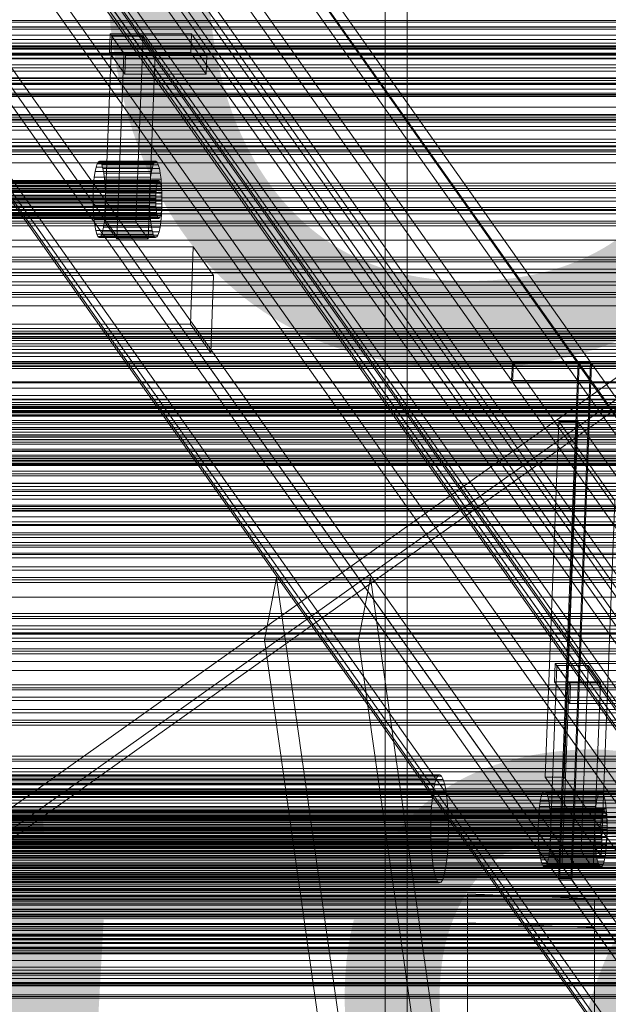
# Model space of a CAD drawing. Header units: millimetres. Extents: x -2233 to 61924, y -68080 to 6847.
# Tile 252 of 256: x 825 to 1010, y -34304 to -33994. Entities that reach past the tile are written whole.
import ezdxf

# ---------------------------------------------------------------- set-up
doc = ezdxf.new("R2010")
doc.units = ezdxf.units.MM
for name, color, linetype, lineweight in [('COTAS_O', 1, 'Continuous', 0), ('COTAS_P', 1, 'Continuous', 0), ('frontal_C01', 7, 'Continuous', 0), ('frontal_C03', 7, 'Continuous', 0), ('frontal_C10', 7, 'Continuous', 0), ('frontal_secador', 7, 'Continuous', 0), ('frontal_tolva', 7, 'Continuous', 0)]:
    doc.layers.add(name, color=color, linetype=linetype, lineweight=lineweight)
doc.dimstyles.new('R19_100', dxfattribs={"dimtxt": 250, "dimasz": 150, "dimexe": 150, "dimexo": 80, "dimgap": 100, "dimtad": 1, "dimtih": 1, "dimtoh": 1, "dimdsep": 46, "dimcen": 0.09, "dimadec": 0, "dimazin": 0, "dimtfac": 1, "dimtdec": 4, "dimtofl": 0, "dimtmove": 0, "dimatfit": 3, "dimfxl": 1, "dimtolj": 1, "dimtzin": 0, "dimarcsym": 0})

# ---------------------------------------------------------------- blocks, each defined once
blk = doc.blocks.new('DIM_R28_48')
at = {"layer": 'COTAS_P'}
for p, q in [((-1750, -34600), (-1600, -34555)), ((2600, -34600), (2450, -34555)), ((-1750, -35500), (-1750, -34600)), ((-1750, -34600), (2600, -34600)), ((-1750, -34600), (-1600, -34645)), ((2600, -34600), (2450, -34645)), ((2600, -35500), (2600, -34600))]:
    blk.add_line(p, q, dxfattribs=at)
blk.add_text('4350 P', height=250, dxfattribs=at).set_placement((425, -34500))
blk = doc.blocks.new('DIM_R28_50')
at = {"layer": 'COTAS_P'}
for p, q in [((1705.78, -34504.95), (1551.9, -34475.9)), ((-194.22, -34704.95), (1705.78, -34504.95)), ((1705.78, -34504.95), (1561.32, -34565.4)), ((1800, -35400), (1705.78, -34504.95)), ((-194.22, -34704.95), (-49.75, -34644.49)), ((-100, -35600), (-194.22, -34704.95)), ((-194.22, -34704.95), (-40.33, -34734))]:
    blk.add_line(p, q, dxfattribs=at)
blk.add_text('1910.5 P', height=250, rotation=6.009, dxfattribs=at).set_placement((745.32, -34505.49))
blk = doc.blocks.new('DIM_R28_52')
at = {"layer": 'COTAS_O'}
for p, q in [((-1725, -33700), (-1575, -33655)), ((1725, -33700), (1575, -33655)), ((-1725, -34400), (-1725, -33700)), ((-1725, -33700), (1725, -33700)), ((-1725, -33700), (-1575, -33745)), ((1725, -33700), (1575, -33745)), ((1725, -34400), (1725, -33700))]:
    blk.add_line(p, q, dxfattribs=at)
blk.add_text('3450 O', height=250, dxfattribs=at).set_placement((0, -33600))
blk = doc.blocks.new('DIM_R28_56')
at = {"layer": 'COTAS_O'}
for p, q in [((-650, -34200), (-500, -34155)), ((650, -34200), (500, -34155)), ((-650, -34900), (-650, -34200)), ((-650, -34200), (650, -34200)), ((-650, -34200), (-500, -34245)), ((650, -34200), (500, -34245)), ((650, -34900), (650, -34200))]:
    blk.add_line(p, q, dxfattribs=at)
blk.add_text('1300 O', height=250, dxfattribs=at).set_placement((0, -34100))

msp = doc.modelspace()

# ---------------------------------------------------------------- linework, layer by layer
at = {"layer": 'frontal_C01'}
for p, q in [((940, -35975), (940, -33925.304)), ((947, -35975), (947, -33925.304))]:
    msp.add_line(p, q, dxfattribs=at)
at = {"layer": 'frontal_C03'}
for p, q in [((1250, -34001.143), (-1250, -34001.143)), ((1250, -34002.025), (-1250, -34002.025)), ((1250, -34002.678), (-1250, -34002.678)), ((1250, -34004.986), (-1250, -34004.986)), ((-1250, -34006.043), (1250, -34006.043)), ((1250, -34008.895), (-1250, -34008.895)), ((1250, -34009.952), (-1250, -34009.952)), ((1250, -34012.26), (-1250, -34012.26)), ((1250, -34012.913), (-1250, -34012.913)), ((1250, -34013.795), (-1250, -34013.795)), ((1250, -34023.601), (-1250, -34023.601)), ((1250, -34024.482), (-1250, -34024.482)), ((1250, -34025.136), (-1250, -34025.136)), ((1250, -34027.443), (-1250, -34027.443)), ((-1250, -34028.501), (1250, -34028.501)), ((1250, -34031.353), (-1250, -34031.353)), ((1250, -34032.41), (-1250, -34032.41)), ((1250, -34034.717), (-1250, -34034.717)), ((1250, -34035.371), (-1250, -34035.371)), ((1250, -34036.252), (-1250, -34036.252)), ((1250, -34046.059), (-1250, -34046.059)), ((1250, -34046.94), (-1250, -34046.94)), ((1250, -34047.593), (-1250, -34047.593)), ((1250, -34049.901), (-1250, -34049.901)), ((-1250, -34050.958), (1250, -34050.958)), ((1250, -34053.81), (-1250, -34053.81)), ((1250, -34054.868), (-1250, -34054.868)), ((1250, -34057.175), (-1250, -34057.175)), ((1250, -34057.828), (-1250, -34057.828)), ((1250, -34058.71), (-1250, -34058.71)), ((1250, -34068.516), (-1250, -34068.516)), ((1250, -34069.398), (-1250, -34069.398)), ((1250, -34070.051), (-1250, -34070.051)), ((1250, -34072.358), (-1250, -34072.358)), ((-1250, -34073.416), (1250, -34073.416)), ((1250, -34076.268), (-1250, -34076.268)), ((1250, -34077.325), (-1250, -34077.325)), ((1250, -34079.633), (-1250, -34079.633)), ((1250, -34080.286), (-1250, -34080.286)), ((1250, -34081.167), (-1250, -34081.167)), ((1250, -34090.974), (-1250, -34090.974)), ((1250, -34091.855), (-1250, -34091.855)), ((1250, -34092.509), (-1250, -34092.509)), ((-1250, -34092.816), (1250, -34092.816)), ((-1250, -34093.614), (1250, -34093.614)), ((-1250, -34094.198), (1250, -34094.198)), ((1250, -34094.816), (-1250, -34094.816)), ((-1250, -34095.873), (1250, -34095.873)), ((-1250, -34096.536), (1250, -34096.536)), ((-1250, -34097.665), (1250, -34097.665)), ((1250, -34098.726), (-1250, -34098.726)), ((1250, -34099.783), (-1250, -34099.783)), ((-1250, -34101.385), (1250, -34101.385)), ((1250, -34102.09), (-1250, -34102.09)), ((1250, -34102.744), (-1250, -34102.744)), ((-1250, -34102.981), (1250, -34102.981)), ((1250, -34103.625), (-1250, -34103.625)), ((-1250, -34107.828), (1250, -34107.828)), ((-1250, -34109.784), (1250, -34109.784)), ((1250, -34113.431), (-1250, -34113.431)), ((1250, -34114.313), (-1250, -34114.313)), ((1250, -34114.966), (-1250, -34114.966)), ((-1268, -34115.802), (1268, -34115.802)), ((-1268, -34116.026), (1268, -34116.026)), ((-1268, -34116.191), (1268, -34116.191)), ((-1268, -34116.848), (1268, -34116.848)), ((-1268, -34117.166), (1268, -34117.166)), ((-1268, -34118.212), (1268, -34118.212)), ((-1250, -34115.429), (1250, -34115.429)), ((1250, -34117.274), (-1250, -34117.274)), ((1250, -34117.61), (-1250, -34117.61)), ((-1268, -34118.661), (1268, -34118.661)), ((-1268, -34120.024), (1268, -34120.024)), ((-1268, -34120.574), (1268, -34120.574)), ((-1250, -34118.331), (1250, -34118.331)), ((1250, -34121.183), (-1250, -34121.183)), ((-1268, -34122.162), (1268, -34122.162)), ((1268, -34122.775), (-1268, -34122.775)), ((1250, -34122.24), (-1250, -34122.24)), ((-1250, -34123.667), (1250, -34123.667)), ((-1268, -34124.479), (1268, -34124.479)), ((-1268, -34125.114), (1268, -34125.114)), ((-1268, -34126.817), (1268, -34126.817)), ((-1268, -34127.431), (1268, -34127.431)), ((1250, -34124.548), (-1250, -34124.548)), ((1250, -34125.201), (-1250, -34125.201)), ((-1250, -34125.925), (1250, -34125.925)), ((1250, -34126.083), (-1250, -34126.083)), ((-1268, -34129.018), (1268, -34129.018)), ((-1268, -34129.568), (1268, -34129.568)), ((-1268, -34130.932), (1268, -34130.932)), ((-1268, -34131.381), (1268, -34131.381)), ((-1268, -34132.427), (1268, -34132.427)), ((-1268, -34132.744), (1268, -34132.744)), ((-1268, -34133.402), (1268, -34133.402)), ((-1268, -34133.566), (1268, -34133.566)), ((-1250, -34131.983), (1250, -34131.983)), ((-1268, -34133.791), (1268, -34133.791)), ((-1250, -34134.164), (1250, -34134.164)), ((1250, -34135.889), (-1250, -34135.889)), ((1250, -34136.77), (-1250, -34136.77)), ((1250, -34137.424), (-1250, -34137.424)), ((1250, -34139.731), (-1250, -34139.731)), ((-1250, -34139.809), (1250, -34139.809)), ((-1250, -34140.789), (1250, -34140.789)), ((-1250, -34141.764), (1250, -34141.764)), ((1250, -34143.641), (-1250, -34143.641)), ((1250, -34144.698), (-1250, -34144.698)), ((-1250, -34146.611), (1250, -34146.611)), ((1250, -34147.006), (-1250, -34147.006)), ((1250, -34147.659), (-1250, -34147.659)), ((-1250, -34148.208), (1250, -34148.208)), ((1250, -34148.54), (-1250, -34148.54)), ((-1250, -34151.927), (1250, -34151.927)), ((-1500, -34152.753), (1500, -34152.753)), ((-1250, -34153.056), (1250, -34153.056)), ((-1250, -34155.394), (1250, -34155.394)), ((-1250, -34155.979), (1250, -34155.979)), ((-1250, -34156.776), (1250, -34156.776)), ((1250, -34158.347), (-1250, -34158.347)), ((1250, -34159.228), (-1250, -34159.228)), ((1250, -34159.882), (-1250, -34159.882)), ((1500, -34161.736), (-1500, -34161.736)), ((1250, -34162.189), (-1250, -34162.189)), ((-1250, -34163.246), (1250, -34163.246)), ((1250, -34166.098), (-1250, -34166.098)), ((1250, -34167.156), (-1250, -34167.156)), ((1250, -34169.463), (-1250, -34169.463)), ((1250, -34170.117), (-1250, -34170.117)), ((1250, -34170.998), (-1250, -34170.998)), ((-1500, -34175.611), (1500, -34175.611)), ((1250, -34180.804), (-1250, -34180.804)), ((1250, -34181.686), (-1250, -34181.686)), ((1250, -34182.339), (-1250, -34182.339)), ((1250, -34184.647), (-1250, -34184.647)), ((-1250, -34185.704), (1250, -34185.704)), ((1500, -34186.859), (-1500, -34186.859)), ((1500, -34187.019), (-1500, -34187.019)), ((1500, -34187.304), (-1500, -34187.304)), ((1250, -34188.556), (-1250, -34188.556)), ((1250, -34189.613), (-1250, -34189.613)), ((1250, -34191.921), (-1250, -34191.921)), ((1250, -34192.574), (-1250, -34192.574)), ((1250, -34193.456), (-1250, -34193.456)), ((-1500, -34195.842), (1500, -34195.842)), ((-1500, -34198.712), (1500, -34198.712)), ((1250, -34203.262), (-1250, -34203.262)), ((1250, -34204.143), (-1250, -34204.143)), ((1250, -34204.797), (-1250, -34204.797)), ((1250, -34207.104), (-1250, -34207.104)), ((-1250, -34208.162), (1250, -34208.162)), ((1250, -34211.014), (-1250, -34211.014)), ((1250, -34212.071), (-1250, -34212.071)), ((1250, -34214.378), (-1250, -34214.378)), ((1250, -34215.032), (-1250, -34215.032)), ((1250, -34215.913), (-1250, -34215.913)), ((1250, -34225.72), (-1250, -34225.72)), ((1250, -34226.601), (-1250, -34226.601)), ((1250, -34227.254), (-1250, -34227.254)), ((1250, -34229.562), (-1250, -34229.562)), ((-1250, -34230.619), (1250, -34230.619)), ((1250, -34233.471), (-1250, -34233.471)), ((1250, -34234.529), (-1250, -34234.529)), ((-1250, -34236.6), (1250, -34236.6)), ((1250, -34236.836), (-1250, -34236.836)), ((-1250, -34237.233), (1250, -34237.233)), ((1250, -34237.49), (-1250, -34237.49)), ((-1250, -34237.697), (1250, -34237.697)), ((1250, -34238.371), (-1250, -34238.371)), ((-1250, -34239.553), (1250, -34239.553)), ((-1250, -34240.449), (1250, -34240.449)), ((-1250, -34243.401), (1250, -34243.401)), ((-1250, -34244.669), (1250, -34244.669)), ((1250, -34248.177), (-1250, -34248.177)), ((-1250, -34248.516), (1250, -34248.516)), ((1250, -34249.059), (-1250, -34249.059)), ((1250, -34249.712), (-1250, -34249.712)), ((-1250, -34250.068), (1250, -34250.068)), ((-1500, -34252.99), (1500, -34252.99)), ((-1500, -34253.214), (1500, -34253.214)), ((-1500, -34253.379), (1500, -34253.379)), ((-1500, -34254.036), (1500, -34254.036)), ((-1500, -34254.354), (1500, -34254.354)), ((1250, -34252.019), (-1250, -34252.019)), ((-1250, -34253.077), (1250, -34253.077)), ((-1250, -34254.549), (1250, -34254.549)), ((-1500, -34255.4), (1500, -34255.4)), ((-1500, -34255.849), (1500, -34255.849)), ((-1500, -34257.212), (1500, -34257.212)), ((-1500, -34257.762), (1500, -34257.762)), ((1250, -34255.929), (-1250, -34255.929)), ((1250, -34256.28), (-1250, -34256.28)), ((1250, -34256.986), (-1250, -34256.986)), ((-1500, -34259.35), (1500, -34259.35)), ((1500, -34259.963), (-1500, -34259.963)), ((1250, -34259.294), (-1250, -34259.294)), ((1250, -34259.947), (-1250, -34259.947)), ((1250, -34260.828), (-1250, -34260.828)), ((-1500, -34261.667), (1500, -34261.667)), ((-1500, -34262.302), (1500, -34262.302)), ((-1250, -34261.088), (1250, -34261.088)), ((-1250, -34262.881), (1250, -34262.881)), ((-1500, -34264.006), (1500, -34264.006)), ((-1500, -34264.619), (1500, -34264.619)), ((-1500, -34266.207), (1500, -34266.207)), ((-1500, -34266.757), (1500, -34266.757)), ((-1500, -34268.12), (1500, -34268.12)), ((-1500, -34268.569), (1500, -34268.569)), ((-1500, -34269.615), (1500, -34269.615)), ((-1500, -34269.933), (1500, -34269.933)), ((-1250, -34267.689), (1250, -34267.689)), ((-1250, -34269.42), (1250, -34269.42)), ((-1500, -34270.59), (1500, -34270.59)), ((-1500, -34270.754), (1500, -34270.754)), ((-1500, -34270.979), (1500, -34270.979)), ((1250, -34270.635), (-1250, -34270.635)), ((1250, -34271.516), (-1250, -34271.516)), ((1250, -34272.17), (-1250, -34272.17)), ((-1250, -34273.9), (1250, -34273.9)), ((1250, -34274.477), (-1250, -34274.477)), ((-1250, -34275.453), (1250, -34275.453)), ((-1250, -34275.534), (1250, -34275.534)), ((1250, -34278.387), (-1250, -34278.387)), ((-1250, -34279.3), (1250, -34279.3)), ((1250, -34279.444), (-1250, -34279.444)), ((-1250, -34280.567), (1250, -34280.567)), ((1250, -34281.751), (-1250, -34281.751)), ((1250, -34282.405), (-1250, -34282.405)), ((1250, -34283.286), (-1250, -34283.286)), ((-1250, -34283.52), (1250, -34283.52)), ((-1250, -34284.416), (1250, -34284.416)), ((-1250, -34286.272), (1250, -34286.272)), ((-1250, -34286.736), (1250, -34286.736)), ((-1250, -34287.369), (1250, -34287.369)), ((1250, -34293.092), (-1250, -34293.092)), ((1250, -34293.974), (-1250, -34293.974)), ((1250, -34294.627), (-1250, -34294.627)), ((1250, -34296.935), (-1250, -34296.935)), ((-1250, -34297.992), (1250, -34297.992)), ((1250, -34300.844), (-1250, -34300.844)), ((1250, -34301.902), (-1250, -34301.902))]:
    msp.add_line(p, q, dxfattribs=at)
at = {"layer": 'frontal_C10'}
for p, q in [((662.815, -33677.868), (2093.599, -35700.701)), ((2096.558, -35700.701), (665.774, -33677.868)), ((2099.932, -35748.376), (649.932, -33698.376)), ((649.82, -33701.298), (2099.82, -35751.298)), ((2092.297, -35734.793), (661.512, -33711.96)), ((664.471, -33711.96), (2095.256, -35734.793)), ((2088.611, -35735.451), (661.029, -33717.146)), ((660.918, -33720.068), (2088.499, -35738.373)), ((653.885, -33726.859), (2071.859, -35731.581)), ((2153.729, -35731.581), (735.755, -33726.859)), ((2071.635, -35737.425), (653.661, -33732.704)), ((735.532, -33732.704), (2153.506, -35737.425)), ((685.549, -33747.789), (2157.967, -35829.484)), ((2182.627, -35829.484), (710.208, -33747.789)), ((2157.744, -35835.328), (685.325, -33753.633)), ((709.985, -33753.633), (2182.403, -35835.328)), ((705.928, -33756.555), (2178.346, -35838.25)), ((2182.292, -35838.25), (709.873, -33756.555)), ((2096.098, -35848.702), (646.098, -33798.702)), ((645.987, -33801.624), (2095.987, -35851.624)), ((788.238, -33830.345), (980.075, -34101.562)), ((808.953, -33830.345), (1000.789, -34101.562)), ((1004.735, -34101.562), (812.898, -33830.345)), ((979.851, -34107.406), (788.015, -33836.189)), ((812.675, -33836.189), (1004.511, -34107.406)), ((681.827, -33845.193), (2154.245, -35926.888)), ((2178.905, -35926.888), (706.487, -33845.193)), ((2154.022, -35932.732), (681.603, -33851.037)), ((2174.736, -35932.732), (702.318, -33851.037)), ((706.263, -33851.037), (2178.682, -35932.732)), ((994.573, -34264.226), (802.737, -33993.009)), ((806.683, -33993.009), (998.519, -34264.226)), ((851.663, -34057.373), (853.897, -33998.931)), ((853.193, -34004.096), (853.416, -33998.252)), ((879.062, -33998.252), (853.416, -33998.252)), ((853.416, -33998.252), (858.22, -34005.044)), ((863.76, -33998.931), (853.897, -33998.931)), ((853.897, -33998.931), (857.74, -34004.364)), ((861.527, -34057.373), (863.76, -33998.931)), ((867.604, -34004.364), (863.76, -33998.931)), ((878.839, -34004.096), (879.062, -33998.252)), ((883.866, -34005.044), (879.062, -33998.252)), ((857.997, -34010.888), (853.193, -34004.096)), ((853.193, -34004.096), (878.839, -34004.096)), ((855.507, -34062.807), (857.74, -34004.364)), ((857.74, -34004.364), (867.604, -34004.364)), ((857.997, -34010.888), (858.22, -34005.044)), ((858.22, -34005.044), (883.866, -34005.044)), ((867.604, -34004.364), (865.371, -34062.807)), ((878.839, -34004.096), (883.643, -34010.888)), ((883.866, -34005.044), (883.643, -34010.888)), ((883.643, -34010.888), (857.997, -34010.888)), ((848.662, -34041.597), (848.969, -34040.164)), ((848.969, -34040.164), (849.315, -34039.122)), ((866.724, -34040.164), (848.969, -34040.164)), ((849.315, -34039.122), (849.689, -34038.511)), ((867.07, -34039.122), (849.315, -34039.122)), ((849.689, -34038.511), (850.075, -34038.356)), ((867.444, -34038.511), (849.689, -34038.511)), ((850.075, -34038.356), (850.458, -34038.661)), ((867.83, -34038.356), (850.075, -34038.356)), ((850.458, -34038.661), (850.825, -34039.416)), ((868.213, -34038.661), (850.458, -34038.661)), ((850.825, -34039.416), (851.16, -34040.59)), ((868.58, -34039.416), (850.825, -34039.416)), ((851.16, -34040.59), (851.451, -34042.14)), ((868.915, -34040.59), (851.16, -34040.59)), ((866.724, -34040.164), (866.417, -34041.597)), ((867.07, -34039.122), (866.724, -34040.164)), ((867.444, -34038.511), (867.07, -34039.122)), ((867.83, -34038.356), (867.444, -34038.511)), ((868.213, -34038.661), (867.83, -34038.356)), ((868.58, -34039.416), (868.213, -34038.661)), ((868.915, -34040.59), (868.58, -34039.416)), ((869.206, -34042.14), (868.915, -34040.59)), ((848.214, -34045.405), (848.407, -34043.367)), ((848.407, -34043.367), (848.662, -34041.597)), ((866.162, -34043.367), (848.407, -34043.367)), ((866.417, -34041.597), (848.662, -34041.597)), ((851.451, -34042.14), (851.686, -34044.006)), ((869.206, -34042.14), (851.451, -34042.14)), ((866.162, -34043.367), (865.969, -34045.405)), ((866.417, -34041.597), (866.162, -34043.367)), ((869.441, -34044.006), (869.206, -34042.14)), ((867.951, -34046.858), (453.665, -34046.858)), ((868.078, -34045.973), (453.793, -34045.973)), ((868.232, -34045.257), (453.946, -34045.257)), ((868.405, -34044.736), (454.12, -34044.736)), ((868.592, -34044.43), (454.306, -34044.43)), ((868.785, -34044.353), (454.499, -34044.353)), ((868.976, -34044.505), (454.691, -34044.505)), ((869.16, -34044.883), (454.874, -34044.883)), ((869.327, -34045.47), (455.042, -34045.47)), ((869.473, -34046.245), (455.187, -34046.245)), ((848.09, -34047.633), (848.214, -34045.405)), ((865.969, -34045.405), (848.214, -34045.405)), ((851.686, -34044.006), (851.857, -34046.115)), ((869.441, -34044.006), (851.686, -34044.006)), ((851.857, -34046.115), (851.958, -34048.386)), ((869.613, -34046.115), (851.857, -34046.115)), ((865.969, -34045.405), (865.845, -34047.633)), ((867.951, -34046.858), (867.854, -34047.877)), ((868.078, -34045.973), (867.951, -34046.858)), ((868.232, -34045.257), (868.078, -34045.973)), ((868.405, -34044.736), (868.232, -34045.257)), ((868.592, -34044.43), (868.405, -34044.736)), ((868.785, -34044.353), (868.592, -34044.43)), ((868.976, -34044.505), (868.785, -34044.353)), ((869.16, -34044.883), (868.976, -34044.505)), ((869.327, -34045.47), (869.16, -34044.883)), ((869.473, -34046.245), (869.327, -34045.47)), ((869.613, -34046.115), (869.441, -34044.006)), ((869.59, -34047.178), (869.473, -34046.245)), ((869.713, -34048.386), (869.613, -34046.115)), ((453.507, -34048.991), (867.792, -34048.991)), ((867.854, -34047.877), (453.569, -34047.877)), ((869.59, -34047.178), (455.305, -34047.178)), ((869.676, -34048.232), (455.391, -34048.232)), ((869.726, -34049.368), (455.441, -34049.368)), ((848.04, -34049.965), (848.09, -34047.633)), ((848.065, -34052.313), (848.04, -34049.965)), ((865.795, -34049.965), (848.04, -34049.965)), ((848.09, -34047.633), (865.845, -34047.633)), ((851.958, -34048.386), (851.983, -34050.734)), ((869.713, -34048.386), (851.958, -34048.386)), ((865.845, -34047.633), (865.795, -34049.965)), ((865.795, -34049.965), (865.82, -34052.313)), ((867.792, -34048.991), (867.767, -34050.157)), ((867.854, -34047.877), (867.792, -34048.991)), ((869.676, -34048.232), (869.59, -34047.178)), ((869.726, -34049.368), (869.676, -34048.232)), ((869.738, -34050.734), (869.713, -34048.386)), ((869.739, -34050.542), (869.726, -34049.368)), ((867.767, -34050.157), (453.482, -34050.157)), ((867.78, -34051.331), (453.495, -34051.331)), ((867.83, -34052.467), (453.545, -34052.467)), ((869.652, -34052.822), (455.366, -34052.822)), ((869.714, -34051.708), (455.428, -34051.708)), ((869.739, -34050.542), (455.454, -34050.542)), ((848.166, -34054.584), (848.065, -34052.313)), ((865.82, -34052.313), (848.065, -34052.313)), ((851.933, -34053.066), (851.809, -34055.294)), ((851.983, -34050.734), (851.933, -34053.066)), ((869.688, -34053.066), (851.933, -34053.066)), ((869.738, -34050.734), (851.983, -34050.734)), ((865.82, -34052.313), (865.921, -34054.584)), ((867.767, -34050.157), (867.78, -34051.331)), ((867.78, -34051.331), (867.83, -34052.467)), ((867.83, -34052.467), (867.916, -34053.522)), ((869.555, -34053.841), (869.652, -34052.822)), ((869.564, -34055.294), (869.688, -34053.066)), ((869.652, -34052.822), (869.714, -34051.708)), ((869.688, -34053.066), (869.738, -34050.734)), ((869.714, -34051.708), (869.739, -34050.542)), ((867.916, -34053.522), (453.63, -34053.522)), ((868.034, -34054.454), (453.748, -34054.454)), ((868.179, -34055.229), (453.894, -34055.229)), ((868.347, -34055.816), (454.061, -34055.816)), ((868.53, -34056.194), (454.244, -34056.194)), ((869.101, -34055.963), (454.816, -34055.963)), ((869.275, -34055.443), (454.989, -34055.443)), ((869.428, -34054.726), (455.142, -34054.726)), ((869.555, -34053.841), (455.27, -34053.841)), ((848.337, -34056.694), (848.166, -34054.584)), ((865.921, -34054.584), (848.166, -34054.584)), ((851.809, -34055.294), (851.616, -34057.332)), ((869.564, -34055.294), (851.809, -34055.294)), ((865.921, -34054.584), (866.092, -34056.694)), ((867.916, -34053.522), (868.034, -34054.454)), ((868.034, -34054.454), (868.179, -34055.229)), ((868.179, -34055.229), (868.347, -34055.816)), ((868.347, -34055.816), (868.53, -34056.194)), ((868.53, -34056.194), (868.722, -34056.346)), ((868.914, -34056.269), (869.101, -34055.963)), ((869.101, -34055.963), (869.275, -34055.443)), ((869.275, -34055.443), (869.428, -34054.726)), ((869.371, -34057.332), (869.564, -34055.294)), ((869.428, -34054.726), (869.555, -34053.841)), ((868.722, -34056.346), (454.436, -34056.346)), ((868.914, -34056.269), (454.629, -34056.269)), ((848.573, -34058.559), (848.337, -34056.694)), ((866.092, -34056.694), (848.337, -34056.694)), ((848.864, -34060.109), (848.573, -34058.559)), ((866.328, -34058.559), (848.573, -34058.559)), ((851.361, -34059.102), (851.055, -34060.535)), ((851.616, -34057.332), (851.361, -34059.102)), ((869.116, -34059.102), (851.361, -34059.102)), ((869.371, -34057.332), (851.616, -34057.332)), ((855.507, -34062.807), (851.663, -34057.373)), ((851.663, -34057.373), (861.527, -34057.373)), ((861.527, -34057.373), (865.371, -34062.807)), ((866.092, -34056.694), (866.328, -34058.559)), ((866.328, -34058.559), (866.619, -34060.109)), ((868.722, -34056.346), (868.914, -34056.269)), ((868.81, -34060.535), (869.116, -34059.102)), ((869.116, -34059.102), (869.371, -34057.332)), ((849.199, -34061.283), (848.864, -34060.109)), ((866.619, -34060.109), (848.864, -34060.109)), ((849.565, -34062.038), (849.199, -34061.283)), ((866.954, -34061.283), (849.199, -34061.283)), ((849.948, -34062.343), (849.565, -34062.038)), ((867.32, -34062.038), (849.565, -34062.038)), ((850.334, -34062.188), (849.948, -34062.343)), ((867.704, -34062.343), (849.948, -34062.343)), ((850.708, -34061.577), (850.334, -34062.188)), ((868.089, -34062.188), (850.334, -34062.188)), ((851.055, -34060.535), (850.708, -34061.577)), ((868.463, -34061.577), (850.708, -34061.577)), ((868.81, -34060.535), (851.055, -34060.535)), ((866.619, -34060.109), (866.954, -34061.283)), ((866.954, -34061.283), (867.32, -34062.038)), ((867.32, -34062.038), (867.704, -34062.343)), ((867.704, -34062.343), (868.089, -34062.188)), ((868.089, -34062.188), (868.463, -34061.577)), ((868.463, -34061.577), (868.81, -34060.535)), ((879.602, -34065.302), (435.725, -34065.302)), ((865.371, -34062.807), (855.507, -34062.807)), ((878.672, -34089.653), (879.602, -34065.302)), ((886.007, -34074.358), (879.602, -34065.302)), ((442.13, -34074.358), (886.007, -34074.358)), ((886.007, -34074.358), (885.077, -34098.709)), ((434.794, -34089.653), (878.672, -34089.653)), ((878.672, -34089.653), (885.077, -34098.709)), ((885.077, -34098.709), (441.2, -34098.709)), ((979.851, -34107.406), (980.075, -34101.562)), ((980.075, -34101.562), (1004.735, -34101.562)), ((980.172, -34107.859), (980.395, -34102.015)), ((1005.055, -34102.015), (980.395, -34102.015)), ((980.395, -34102.015), (1172.231, -34373.232)), ((994.573, -34264.226), (1000.789, -34101.562)), ((994.894, -34264.679), (1001.109, -34102.015)), ((1004.735, -34101.562), (998.519, -34264.226)), ((998.839, -34264.679), (1005.055, -34102.015)), ((1000.789, -34101.562), (1004.735, -34101.562)), ((1005.055, -34102.015), (1001.109, -34102.015)), ((1001.109, -34102.015), (1192.946, -34373.232)), ((1004.735, -34101.562), (1004.511, -34107.406)), ((1004.832, -34107.859), (1005.055, -34102.015)), ((1196.891, -34373.232), (1005.055, -34102.015)), ((1004.511, -34107.406), (979.851, -34107.406)), ((1172.008, -34379.076), (980.172, -34107.859)), ((980.172, -34107.859), (1004.832, -34107.859)), ((1004.832, -34107.859), (1196.668, -34379.076)), ((990.456, -34232.294), (994.736, -34120.28)), ((1000.655, -34120.28), (994.736, -34120.28)), ((994.736, -34120.28), (1012.351, -34145.183)), ((996.375, -34232.294), (1000.655, -34120.28)), ((1018.269, -34145.183), (1000.655, -34120.28)), ((1008.071, -34257.197), (1012.351, -34145.183)), ((902.06, -34189.092), (905.797, -34169.517)), ((905.797, -34169.517), (935.389, -34169.517)), ((905.797, -34169.517), (973.052, -34644.601)), ((935.389, -34169.517), (931.652, -34189.092)), ((1002.644, -34644.601), (935.389, -34169.517)), ((931.652, -34189.092), (902.06, -34189.092)), ((969.315, -34664.177), (902.06, -34189.092)), ((998.907, -34664.177), (931.652, -34189.092)), ((991.86, -34255.581), (994.093, -34197.139)), ((993.389, -34202.304), (993.612, -34196.46)), ((1019.258, -34196.46), (993.612, -34196.46)), ((993.612, -34196.46), (998.416, -34203.252)), ((1003.957, -34197.139), (994.093, -34197.139)), ((994.093, -34197.139), (997.936, -34202.573)), ((1001.723, -34255.581), (1003.957, -34197.139)), ((1007.8, -34202.573), (1003.957, -34197.139)), ((998.193, -34209.096), (993.389, -34202.304)), ((993.389, -34202.304), (1019.035, -34202.304)), ((995.703, -34261.015), (997.936, -34202.573)), ((997.936, -34202.573), (1007.8, -34202.573)), ((998.193, -34209.096), (998.416, -34203.252)), ((998.416, -34203.252), (1024.062, -34203.252)), ((1007.8, -34202.573), (1005.567, -34261.015)), ((1023.839, -34209.096), (998.193, -34209.096)), ((956.177, -34232.652), (645.463, -34232.652)), ((956.706, -34231.787), (645.992, -34231.787)), ((957.253, -34231.566), (646.539, -34231.566)), ((957.796, -34231.999), (647.082, -34231.999)), ((956.177, -34232.652), (955.686, -34234.128)), ((956.706, -34231.787), (956.177, -34232.652)), ((957.253, -34231.566), (956.706, -34231.787)), ((957.796, -34231.999), (957.253, -34231.566)), ((958.315, -34233.068), (957.796, -34231.999)), ((1008.071, -34257.197), (990.456, -34232.294)), ((990.456, -34232.294), (996.375, -34232.294)), ((996.375, -34232.294), (1013.989, -34257.197)), ((955.686, -34234.128), (644.972, -34234.128)), ((958.315, -34233.068), (647.601, -34233.068)), ((958.79, -34234.732), (648.076, -34234.732)), ((955.686, -34234.128), (955.252, -34236.158)), ((958.79, -34234.732), (958.315, -34233.068)), ((959.202, -34236.928), (958.79, -34234.732)), ((954.891, -34238.665), (644.177, -34238.665)), ((955.252, -34236.158), (644.537, -34236.158)), ((959.202, -34236.928), (648.488, -34236.928)), ((954.891, -34238.665), (954.617, -34241.553)), ((955.252, -34236.158), (954.891, -34238.665)), ((959.536, -34239.57), (959.202, -34236.928)), ((988.858, -34239.805), (989.165, -34238.372)), ((989.165, -34238.372), (989.511, -34237.33)), ((1006.92, -34238.372), (989.165, -34238.372)), ((989.511, -34237.33), (989.885, -34236.719)), ((1007.267, -34237.33), (989.511, -34237.33)), ((989.885, -34236.719), (990.271, -34236.564)), ((1007.64, -34236.719), (989.885, -34236.719)), ((990.271, -34236.564), (990.654, -34236.869)), ((1008.026, -34236.564), (990.271, -34236.564)), ((990.654, -34236.869), (991.021, -34237.624)), ((1008.409, -34236.869), (990.654, -34236.869)), ((991.021, -34237.624), (991.356, -34238.799)), ((1008.776, -34237.624), (991.021, -34237.624)), ((991.356, -34238.799), (991.647, -34240.349)), ((1009.111, -34238.799), (991.356, -34238.799)), ((1006.92, -34238.372), (1006.613, -34239.805)), ((1007.267, -34237.33), (1006.92, -34238.372)), ((1007.64, -34236.719), (1007.267, -34237.33)), ((1008.026, -34236.564), (1007.64, -34236.719)), ((1008.409, -34236.869), (1008.026, -34236.564)), ((1008.776, -34237.624), (1008.409, -34236.869)), ((1009.111, -34238.799), (1008.776, -34237.624)), ((1009.402, -34240.349), (1009.111, -34238.799)), ((954.617, -34241.553), (643.903, -34241.553)), ((959.536, -34239.57), (648.822, -34239.57)), ((954.617, -34241.553), (954.441, -34244.709)), ((959.778, -34242.558), (959.536, -34239.57)), ((988.41, -34243.613), (988.603, -34241.575)), ((988.603, -34241.575), (988.858, -34239.805)), ((1006.358, -34241.575), (988.603, -34241.575)), ((1006.613, -34239.805), (988.858, -34239.805)), ((991.647, -34240.349), (991.882, -34242.214)), ((1009.402, -34240.349), (991.647, -34240.349)), ((991.882, -34242.214), (992.054, -34244.323)), ((1009.637, -34242.214), (991.882, -34242.214)), ((1006.358, -34241.575), (1006.165, -34243.613)), ((1006.613, -34239.805), (1006.358, -34241.575)), ((1009.637, -34242.214), (1009.402, -34240.349)), ((1009.809, -34244.323), (1009.637, -34242.214)), ((1008.147, -34245.066), (593.862, -34245.066)), ((1008.274, -34244.181), (593.989, -34244.181)), ((1008.428, -34243.465), (594.142, -34243.465)), ((1008.601, -34242.944), (594.316, -34242.944)), ((1008.788, -34242.639), (594.502, -34242.639)), ((1008.981, -34242.561), (594.695, -34242.561)), ((1009.172, -34242.714), (594.887, -34242.714)), ((1009.356, -34243.091), (595.07, -34243.091)), ((1009.523, -34243.678), (595.238, -34243.678)), ((1009.669, -34244.453), (595.383, -34244.453)), ((1009.786, -34245.386), (595.501, -34245.386)), ((643.727, -34244.709), (954.441, -34244.709)), ((959.778, -34242.558), (649.064, -34242.558)), ((954.441, -34244.709), (954.37, -34248.014)), ((959.921, -34245.777), (959.778, -34242.558)), ((988.286, -34245.841), (988.41, -34243.613)), ((1006.165, -34243.613), (988.41, -34243.613)), ((992.054, -34244.323), (992.154, -34246.595)), ((1009.809, -34244.323), (992.054, -34244.323)), ((1006.165, -34243.613), (1006.041, -34245.841)), ((1008.147, -34245.066), (1008.05, -34246.085)), ((1008.274, -34244.181), (1008.147, -34245.066)), ((1008.428, -34243.465), (1008.274, -34244.181)), ((1008.601, -34242.944), (1008.428, -34243.465)), ((1008.788, -34242.639), (1008.601, -34242.944)), ((1008.981, -34242.561), (1008.788, -34242.639)), ((1009.172, -34242.714), (1008.981, -34242.561)), ((1009.356, -34243.091), (1009.172, -34242.714)), ((1009.523, -34243.678), (1009.356, -34243.091)), ((1009.669, -34244.453), (1009.523, -34243.678)), ((1009.786, -34245.386), (1009.669, -34244.453)), ((1009.872, -34246.44), (1009.786, -34245.386)), ((1009.909, -34246.595), (1009.809, -34244.323)), ((1007.963, -34248.366), (593.678, -34248.366)), ((593.703, -34247.199), (1007.988, -34247.199)), ((1008.05, -34246.085), (593.765, -34246.085)), ((1009.872, -34246.44), (595.587, -34246.44)), ((1009.922, -34247.576), (595.637, -34247.576)), ((954.37, -34248.014), (643.656, -34248.014)), ((959.921, -34245.777), (649.207, -34245.777)), ((954.37, -34248.014), (954.406, -34251.339)), ((959.957, -34249.102), (959.921, -34245.777)), ((988.236, -34248.174), (988.286, -34245.841)), ((988.261, -34250.521), (988.236, -34248.174)), ((1005.991, -34248.174), (988.236, -34248.174)), ((988.286, -34245.841), (1006.041, -34245.841)), ((992.154, -34246.595), (992.179, -34248.942)), ((1009.909, -34246.595), (992.154, -34246.595)), ((1006.041, -34245.841), (1005.991, -34248.174)), ((1005.991, -34248.174), (1006.017, -34250.521)), ((1007.988, -34247.199), (1007.963, -34248.366)), ((1007.963, -34248.366), (1007.976, -34249.539)), ((1008.05, -34246.085), (1007.988, -34247.199)), ((1009.922, -34247.576), (1009.872, -34246.44)), ((1009.935, -34248.942), (1009.909, -34246.595)), ((1009.935, -34248.75), (1009.922, -34247.576)), ((1007.976, -34249.539), (593.691, -34249.539)), ((1008.026, -34250.675), (593.741, -34250.675)), ((1009.848, -34251.03), (595.562, -34251.03)), ((1009.91, -34249.916), (595.625, -34249.916)), ((1009.935, -34248.75), (595.65, -34248.75)), ((954.406, -34251.339), (643.692, -34251.339)), ((959.957, -34249.102), (649.243, -34249.102)), ((954.406, -34251.339), (954.549, -34254.557)), ((959.886, -34252.406), (959.957, -34249.102)), ((988.362, -34252.793), (988.261, -34250.521)), ((1006.017, -34250.521), (988.261, -34250.521)), ((992.129, -34251.274), (992.005, -34253.503)), ((992.179, -34248.942), (992.129, -34251.274)), ((1009.884, -34251.274), (992.129, -34251.274)), ((1009.935, -34248.942), (992.179, -34248.942)), ((1006.017, -34250.521), (1006.117, -34252.793)), ((1007.976, -34249.539), (1008.026, -34250.675)), ((1008.026, -34250.675), (1008.112, -34251.73)), ((1009.751, -34252.049), (1009.848, -34251.03)), ((1009.76, -34253.503), (1009.884, -34251.274)), ((1009.848, -34251.03), (1009.91, -34249.916)), ((1009.884, -34251.274), (1009.935, -34248.942)), ((1009.91, -34249.916), (1009.935, -34248.75)), ((1008.112, -34251.73), (593.826, -34251.73)), ((1008.23, -34252.662), (593.944, -34252.662)), ((1008.375, -34253.437), (594.09, -34253.437)), ((1008.543, -34254.025), (594.257, -34254.025)), ((1008.726, -34254.402), (594.44, -34254.402)), ((1008.918, -34254.555), (594.632, -34254.555)), ((1009.111, -34254.477), (594.825, -34254.477)), ((1009.297, -34254.172), (595.012, -34254.172)), ((1009.471, -34253.651), (595.185, -34253.651)), ((1009.624, -34252.934), (595.339, -34252.934)), ((1009.751, -34252.049), (595.466, -34252.049)), ((954.549, -34254.557), (643.834, -34254.557)), ((959.886, -34252.406), (649.172, -34252.406)), ((954.549, -34254.557), (954.791, -34257.545)), ((959.71, -34255.563), (959.886, -34252.406)), ((988.533, -34254.902), (988.362, -34252.793)), ((1006.117, -34252.793), (988.362, -34252.793)), ((992.005, -34253.503), (991.812, -34255.541)), ((1009.76, -34253.503), (992.005, -34253.503)), ((1006.117, -34252.793), (1006.288, -34254.902)), ((1008.112, -34251.73), (1008.23, -34252.662)), ((1008.23, -34252.662), (1008.375, -34253.437)), ((1008.375, -34253.437), (1008.543, -34254.025)), ((1008.543, -34254.025), (1008.726, -34254.402)), ((1008.726, -34254.402), (1008.918, -34254.555)), ((1008.918, -34254.555), (1009.111, -34254.477)), ((1009.111, -34254.477), (1009.297, -34254.172)), ((1009.297, -34254.172), (1009.471, -34253.651)), ((1009.471, -34253.651), (1009.624, -34252.934)), ((1009.567, -34255.541), (1009.76, -34253.503)), ((1009.624, -34252.934), (1009.751, -34252.049)), ((954.791, -34257.545), (644.077, -34257.545)), ((959.71, -34255.563), (648.996, -34255.563)), ((954.791, -34257.545), (955.125, -34260.188)), ((959.436, -34258.45), (959.71, -34255.563)), ((988.769, -34256.767), (988.533, -34254.902)), ((1006.288, -34254.902), (988.533, -34254.902)), ((989.06, -34258.317), (988.769, -34256.767)), ((1006.524, -34256.767), (988.769, -34256.767)), ((991.557, -34257.31), (991.251, -34258.744)), ((991.812, -34255.541), (991.557, -34257.31)), ((1009.312, -34257.31), (991.557, -34257.31)), ((1009.567, -34255.541), (991.812, -34255.541)), ((995.703, -34261.015), (991.86, -34255.581)), ((991.86, -34255.581), (1001.723, -34255.581)), ((1001.723, -34255.581), (1005.567, -34261.015)), ((1006.288, -34254.902), (1006.524, -34256.767)), ((1006.524, -34256.767), (1006.815, -34258.317)), ((1013.989, -34257.197), (1008.071, -34257.197)), ((1009.006, -34258.744), (1009.312, -34257.31)), ((1009.312, -34257.31), (1009.567, -34255.541)), ((955.125, -34260.188), (644.411, -34260.188)), ((959.436, -34258.45), (648.722, -34258.45)), ((955.125, -34260.188), (955.537, -34262.383)), ((959.075, -34260.957), (959.436, -34258.45)), ((989.395, -34259.492), (989.06, -34258.317)), ((1006.815, -34258.317), (989.06, -34258.317)), ((989.761, -34260.246), (989.395, -34259.492)), ((1007.15, -34259.492), (989.395, -34259.492)), ((990.145, -34260.552), (989.761, -34260.246)), ((1007.516, -34260.246), (989.761, -34260.246)), ((990.53, -34260.396), (990.145, -34260.552)), ((1007.9, -34260.552), (990.145, -34260.552)), ((990.904, -34259.786), (990.53, -34260.396)), ((1008.286, -34260.396), (990.53, -34260.396)), ((991.251, -34258.744), (990.904, -34259.786)), ((1008.659, -34259.786), (990.904, -34259.786)), ((1009.006, -34258.744), (991.251, -34258.744)), ((1006.815, -34258.317), (1007.15, -34259.492)), ((1007.15, -34259.492), (1007.516, -34260.246)), ((1007.516, -34260.246), (1007.9, -34260.552)), ((1007.9, -34260.552), (1008.286, -34260.396)), ((1008.286, -34260.396), (1008.659, -34259.786)), ((1008.659, -34259.786), (1009.006, -34258.744)), ((1019.798, -34263.511), (575.921, -34263.511)), ((955.537, -34262.383), (644.823, -34262.383)), ((958.641, -34262.988), (647.927, -34262.988)), ((959.075, -34260.957), (648.361, -34260.957)), ((955.537, -34262.383), (956.012, -34264.047)), ((958.15, -34264.464), (958.641, -34262.988)), ((958.641, -34262.988), (959.075, -34260.957)), ((1005.567, -34261.015), (995.703, -34261.015)), ((956.012, -34264.047), (645.298, -34264.047)), ((956.531, -34265.116), (645.817, -34265.116)), ((957.074, -34265.549), (646.36, -34265.549)), ((957.621, -34265.329), (646.907, -34265.329)), ((958.15, -34264.464), (647.436, -34264.464)), ((956.012, -34264.047), (956.531, -34265.116)), ((956.531, -34265.116), (957.074, -34265.549)), ((957.074, -34265.549), (957.621, -34265.329)), ((957.621, -34265.329), (958.15, -34264.464)), ((998.519, -34264.226), (994.573, -34264.226)), ((1186.73, -34535.896), (994.894, -34264.679)), ((994.894, -34264.679), (998.839, -34264.679)), ((998.839, -34264.679), (1190.676, -34535.896)), ((965.98, -34269.04), (965.98, -34278.21)), ((1005.98, -34270.568), (965.98, -34269.04)), ((965.98, -34269.04), (965.98, -35988)), ((582.326, -34272.566), (1026.203, -34272.566)), ((1005.98, -34279.739), (1005.98, -34270.568)), ((1005.98, -35988), (1005.98, -34270.568)), ((965.98, -34278.21), (1005.98, -34279.739)), ((965.98, -35988), (965.98, -34278.21)), ((1005.98, -35988), (1005.98, -34279.739)), ((574.99, -34287.862), (1018.868, -34287.862)), ((1025.273, -34296.917), (581.396, -34296.917))]:
    msp.add_line(p, q, dxfattribs=at)
at = {"layer": 'frontal_secador'}
for p, q in [((1250, -33994), (-1250, -33994)), ((1250, -33994.545), (-1250, -33994.545)), ((1250, -33996), (-1250, -33996)), ((1250, -33996.144), (-1250, -33996.144)), ((1250, -33996.709), (-1250, -33996.709)), ((1250, -33998.686), (-1250, -33998.686)), ((1250, -34000), (-1250, -34000)), ((1320, -34002), (-1320, -34002)), ((1320, -34002.273), (-1320, -34002.273)), ((1320, -34003.072), (-1320, -34003.072)), ((1250, -34002), (-1250, -34002)), ((1320, -34004.343), (-1320, -34004.343)), ((1320, -34006), (-1320, -34006)), ((1250, -34004.651), (-1250, -34004.651)), ((1250, -34005.859), (-1250, -34005.859)), ((-1250, -34006), (1250, -34006)), ((1320, -34007.929), (-1320, -34007.929)), ((-1320, -34010), (1320, -34010)), ((1320, -34012.071), (-1320, -34012.071)), ((-1250, -34010), (1250, -34010)), ((1320, -34014), (-1320, -34014)), ((1320, -34015.657), (-1320, -34015.657)), ((1250, -34014.141), (-1250, -34014.141)), ((1320, -34016.928), (-1320, -34016.928)), ((1320, -34017.727), (-1320, -34017.727)), ((1320, -34018), (-1320, -34018)), ((1250, -34017.285), (-1250, -34017.285)), ((1250, -34018), (-1250, -34018)), ((1250, -34021.314), (-1250, -34021.314)), ((1250, -34023.856), (-1250, -34023.856)), ((1250, -34025.455), (-1250, -34025.455)), ((1250, -34026), (-1250, -34026)), ((1360, -34033.5), (-1360, -34033.5)), ((1250, -34033.75), (-1250, -34033.75)), ((1360, -34034.863), (-1360, -34034.863)), ((1360, -34038.859), (-1360, -34038.859)), ((1360, -34045.216), (-1360, -34045.216)), ((1250, -34052.924), (-1250, -34052.924)), ((1360, -34053.5), (-1360, -34053.5)), ((1360, -34063.147), (-1360, -34063.147)), ((-1360, -34073.5), (1360, -34073.5)), ((-1250, -34073.5), (1250, -34073.5)), ((1360, -34083.853), (-1360, -34083.853)), ((1360, -34093.5), (-1360, -34093.5)), ((1250, -34094.076), (-1250, -34094.076)), ((1360, -34101.784), (-1360, -34101.784)), ((1360, -34108.141), (-1360, -34108.141)), ((1360, -34112.137), (-1360, -34112.137)), ((1360, -34113.5), (-1360, -34113.5)), ((1250, -34113.25), (-1250, -34113.25)), ((1250, -34129.715), (-1250, -34129.715)), ((1250, -34142.349), (-1250, -34142.349)), ((1250, -34150.291), (-1250, -34150.291)), ((1250, -34153), (-1250, -34153)), ((-1250, -34236), (1250, -34236)), ((-1250, -34242), (1250, -34242)), ((-1250, -34245), (1250, -34245)), ((1250, -34246), (-1250, -34246)), ((-1250, -34246.659), (1250, -34246.659)), ((1250, -34249.659), (-1250, -34249.659)), ((-1250, -34251), (1250, -34251)), ((1250, -34254), (-1250, -34254)), ((-1250, -34254.728), (1250, -34254.728)), ((-1250, -34257.588), (1250, -34257.588)), ((1250, -34257.611), (-1250, -34257.611)), ((1250, -34257.728), (-1250, -34257.728)), ((-1250, -34259.387), (1250, -34259.387)), ((1250, -34259.918), (-1250, -34259.918)), ((-1250, -34260), (1250, -34260)), ((1250, -34260.588), (-1250, -34260.588)), ((1250, -34262.387), (-1250, -34262.387)), ((1250, -34263), (-1250, -34263)), ((-1250, -34263.65), (1250, -34263.65)), ((1250, -34264), (-1250, -34264)), ((1250, -34267.382), (-1250, -34267.382)), ((-1250, -34268), (1250, -34268)), ((1250, -34269.689), (-1250, -34269.689)), ((1250, -34274), (-1250, -34274)), ((1250, -34274.545), (-1250, -34274.545)), ((1250, -34276), (-1250, -34276)), ((1250, -34276.144), (-1250, -34276.144)), ((1250, -34276.709), (-1250, -34276.709)), ((1250, -34278.686), (-1250, -34278.686)), ((1320, -34282), (-1320, -34282)), ((1320, -34282.273), (-1320, -34282.273)), ((1250, -34280), (-1250, -34280)), ((1250, -34282), (-1250, -34282)), ((1320, -34283.072), (-1320, -34283.072)), ((1320, -34284.343), (-1320, -34284.343)), ((1250, -34284.651), (-1250, -34284.651)), ((1320, -34286), (-1320, -34286)), ((1320, -34287.929), (-1320, -34287.929)), ((1250, -34285.859), (-1250, -34285.859)), ((-1250, -34286), (1250, -34286)), ((-1320, -34290), (1320, -34290)), ((-1250, -34290), (1250, -34290)), ((1320, -34292.071), (-1320, -34292.071)), ((1320, -34294), (-1320, -34294)), ((1250, -34294.141), (-1250, -34294.141)), ((1320, -34295.657), (-1320, -34295.657)), ((1320, -34296.928), (-1320, -34296.928)), ((1320, -34297.727), (-1320, -34297.727)), ((1320, -34298), (-1320, -34298)), ((1250, -34297.285), (-1250, -34297.285)), ((1250, -34298), (-1250, -34298)), ((1250, -34301.314), (-1250, -34301.314))]:
    msp.add_line(p, q, dxfattribs=at)
at = {"layer": 'frontal_tolva'}
for p, q in [((1725, -33600), (600, -34400)), ((604.636, -34406.52), (1729.636, -33606.52)), ((600, -34406.849), (1725, -33606.849))]:
    msp.add_line(p, q, dxfattribs=at)

# ---------------------------------------------------------------- dimensions: what is measured, and where the dimension line sits
at = {"layer": 'COTAS_O'}
for p1, p2, picture, middle in [((-1725, -34400), (1725, -34400), 'DIM_R28_52', (0, -33700)), ((-650, -34900), (650, -34900), 'DIM_R28_56', (0, -34200))]:
    dim = msp.add_aligned_dim(p1=p1, p2=p2, distance=700, text='<> O', dimstyle='R19_100', dxfattribs=at)
    dim.commit()
    dim.dimension.update_dxf_attribs({"geometry": picture, "text_midpoint": middle})
at = {"layer": 'COTAS_P'}
for p1, p2, picture, middle in [((-100, -35600), (1800, -35400), 'DIM_R28_50', (755.784, -34604.945)), ((-1750, -35500), (2600, -35500), 'DIM_R28_48', (425, -34600))]:
    dim = msp.add_aligned_dim(p1=p1, p2=p2, distance=900, text='<> P', dimstyle='R19_100', dxfattribs=at)
    dim.commit()
    dim.dimension.update_dxf_attribs({"geometry": picture, "text_midpoint": middle})

doc.saveas('drawing.dxf')
